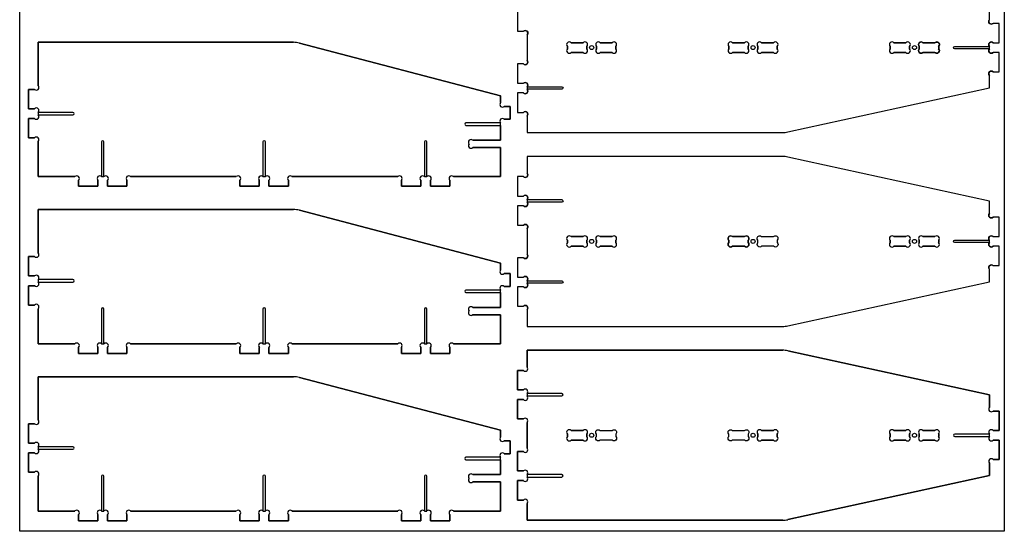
# Model space of a CAD drawing. Header units: millimetres. Extents: x 0 to 1220, y 0 to 2440.
# Tile 1 of 4: x 0 to 1220, y 0 to 633. Entities that reach past the tile are written whole.
import ezdxf

# ---------------------------------------------------------------- set-up
doc = ezdxf.new("R2010")
doc.units = ezdxf.units.MM
doc.layers.get('0').update_dxf_attribs({"linetype": 'CONTINUOUS'})

msp = doc.modelspace()

# ---------------------------------------------------------------- linework, layer by layer
for p, q in [((1201.7, 633.4), (1201.7, 648.9)), ((616.7, 643.1), (616.7, 619.1)), ((1213.7, 628.9), (1206.2, 628.9)), ((1213.7, 604.9), (1213.7, 628.9)), ((616.7, 619.1), (624.1, 619.1)), ((628.7, 614.5), (628.7, 583.2)), ((339.1, 605.4), (22.9, 605.4)), ((22.9, 605.4), (22.9, 551.7)), ((22.9, 551.7), (22.9, 605.4)), ((22.9, 605.4), (339.1, 605.4)), ((595.9, 539.1), (346.7, 604.4)), ((346.7, 604.4), (595.9, 539.1)), ((678.7, 597.4), (678.7, 600.3)), ((678.7, 600.3), (678.7, 597.4)), ((683.2, 604.9), (698.1, 604.9)), ((698.1, 604.9), (683.2, 604.9)), ((702.7, 600.3), (702.7, 597.4)), ((702.7, 597.4), (702.7, 600.3)), ((714.7, 597.4), (714.7, 600.3)), ((714.7, 600.3), (714.7, 597.4)), ((719.2, 604.9), (734.1, 604.9)), ((734.1, 604.9), (719.2, 604.9)), ((738.7, 600.3), (738.7, 597.4)), ((738.7, 597.4), (738.7, 600.3)), ((878.7, 597.4), (878.7, 600.3)), ((878.7, 600.3), (878.7, 597.4)), ((883.2, 604.9), (898.1, 604.9)), ((898.1, 604.9), (883.2, 604.9)), ((902.7, 600.3), (902.7, 597.4)), ((902.7, 597.4), (902.7, 600.3)), ((914.7, 597.4), (914.7, 600.3)), ((914.7, 600.3), (914.7, 597.4)), ((919.2, 604.9), (934.1, 604.9)), ((934.1, 604.9), (919.2, 604.9)), ((938.7, 600.3), (938.7, 597.4)), ((938.7, 597.4), (938.7, 600.3)), ((1078.7, 597.4), (1078.7, 600.3)), ((1078.7, 600.3), (1078.7, 597.4)), ((1083.2, 604.9), (1098.1, 604.9)), ((1098.1, 604.9), (1083.2, 604.9)), ((1102.7, 600.3), (1102.7, 597.4)), ((1102.7, 597.4), (1102.7, 600.3)), ((1114.7, 600.3), (1114.7, 597.4)), ((1134.1, 604.9), (1119.2, 604.9)), ((1138.7, 597.4), (1138.7, 600.3)), ((1201.7, 597.4), (1201.7, 600.3)), ((1206.2, 604.9), (1213.7, 604.9)), ((698.1, 592.9), (683.2, 592.9)), ((683.2, 592.9), (698.1, 592.9)), ((734.1, 592.9), (719.2, 592.9)), ((719.2, 592.9), (734.1, 592.9)), ((898.1, 592.9), (883.2, 592.9)), ((883.2, 592.9), (898.1, 592.9)), ((934.1, 592.9), (919.2, 592.9)), ((919.2, 592.9), (934.1, 592.9)), ((1098.1, 592.9), (1083.2, 592.9)), ((1083.2, 592.9), (1098.1, 592.9)), ((1119.2, 592.9), (1134.1, 592.9)), ((1213.7, 592.9), (1206.2, 592.9)), ((1213.7, 568.9), (1213.7, 592.9)), ((624.1, 578.7), (616.7, 578.7)), ((616.7, 578.7), (616.7, 554.7)), ((1201.7, 548.9), (1201.7, 564.3)), ((1206.2, 568.9), (1213.7, 568.9)), ((616.7, 554.7), (624.1, 554.7)), ((628.7, 550.2), (628.7, 547.2)), ((18.4, 547.1), (10.9, 547.1)), ((10.9, 547.1), (10.9, 523.1)), ((10.9, 523.1), (10.9, 547.1)), ((10.9, 547.1), (18.4, 547.1)), ((595.9, 530.7), (595.9, 539.1)), ((595.9, 539.1), (595.9, 530.7)), ((624.1, 542.7), (616.7, 542.7)), ((616.7, 542.7), (616.7, 518.7)), ((951.8, 494.4), (1201.7, 548.9)), ((607.9, 526.1), (600.4, 526.1)), ((600.4, 526.1), (607.9, 526.1)), ((607.9, 510.1), (607.9, 526.1)), ((607.9, 526.1), (607.9, 510.1)), ((10.9, 523.1), (18.4, 523.1)), ((18.4, 523.1), (10.9, 523.1)), ((22.9, 518.6), (22.9, 515.7)), ((65.9, 518.6), (22.9, 518.6)), ((22.9, 515.6), (65.9, 515.6)), ((616.7, 518.7), (624.1, 518.7)), ((628.7, 514.2), (628.7, 493.7)), ((18.4, 511.1), (10.9, 511.1)), ((10.9, 511.1), (10.9, 487.1)), ((10.9, 487.1), (10.9, 511.1)), ((10.9, 511.1), (18.4, 511.1)), ((595.9, 505.6), (552.9, 505.6)), ((552.9, 502.6), (595.9, 502.6)), ((595.9, 484.2), (595.9, 505.6)), ((595.9, 502.6), (595.9, 484.2)), ((600.4, 510.1), (607.9, 510.1)), ((607.9, 510.1), (600.4, 510.1)), ((628.7, 493.7), (945.4, 493.7)), ((10.9, 487.1), (18.4, 487.1)), ((18.4, 487.1), (10.9, 487.1)), ((22.9, 482.6), (22.9, 439.1)), ((22.9, 439.1), (22.9, 482.6)), ((101.4, 482.1), (101.4, 439.2)), ((104.4, 439.2), (104.4, 482.1)), ((301.4, 482.1), (301.4, 439.2)), ((304.4, 439.2), (304.4, 482.1)), ((501.4, 482.1), (501.4, 439.2)), ((504.4, 439.2), (504.4, 482.1)), ((561.4, 484.2), (595.9, 484.2)), ((595.9, 484.2), (561.4, 484.2)), ((595.9, 475.2), (561.4, 475.2)), ((561.4, 475.2), (595.9, 475.2)), ((595.9, 439.1), (595.9, 475.2)), ((595.9, 475.2), (595.9, 439.1)), ((945.4, 464.1), (628.7, 464.1)), ((628.7, 464.1), (628.7, 443.6)), ((1201.7, 408.9), (951.8, 463.4)), ((22.9, 439.1), (68.4, 439.1)), ((68.4, 439.1), (22.9, 439.1)), ((72.9, 434.6), (72.9, 427.1)), ((72.9, 427.1), (72.9, 434.6)), ((72.9, 427.1), (96.9, 427.1)), ((96.9, 427.1), (72.9, 427.1)), ((96.9, 427.1), (96.9, 434.6)), ((96.9, 434.6), (96.9, 427.1)), ((101.4, 439.1), (104.4, 439.1)), ((108.9, 434.6), (108.9, 427.1)), ((108.9, 427.1), (108.9, 434.6)), ((108.9, 427.1), (132.9, 427.1)), ((132.9, 427.1), (108.9, 427.1)), ((132.9, 427.1), (132.9, 434.6)), ((132.9, 434.6), (132.9, 427.1)), ((137.4, 439.1), (268.4, 439.1)), ((268.4, 439.1), (137.4, 439.1)), ((272.9, 434.6), (272.9, 427.1)), ((272.9, 427.1), (272.9, 434.6)), ((272.9, 427.1), (296.9, 427.1)), ((296.9, 427.1), (272.9, 427.1)), ((296.9, 427.1), (296.9, 434.6)), ((296.9, 434.6), (296.9, 427.1)), ((301.4, 439.1), (304.4, 439.1)), ((308.9, 434.6), (308.9, 427.1)), ((308.9, 427.1), (308.9, 434.6)), ((308.9, 427.1), (332.9, 427.1)), ((332.9, 427.1), (308.9, 427.1)), ((332.9, 427.1), (332.9, 434.6)), ((332.9, 434.6), (332.9, 427.1)), ((337.4, 439.1), (468.4, 439.1)), ((468.4, 439.1), (337.4, 439.1)), ((472.9, 434.6), (472.9, 427.1)), ((472.9, 427.1), (472.9, 434.6)), ((472.9, 427.1), (496.9, 427.1)), ((496.9, 427.1), (472.9, 427.1)), ((496.9, 427.1), (496.9, 434.6)), ((496.9, 434.6), (496.9, 427.1)), ((501.4, 439.1), (504.4, 439.1)), ((508.9, 434.6), (508.9, 427.1)), ((508.9, 427.1), (508.9, 434.6)), ((508.9, 427.1), (532.9, 427.1)), ((532.9, 427.1), (508.9, 427.1)), ((532.9, 427.1), (532.9, 434.6)), ((532.9, 434.6), (532.9, 427.1)), ((537.4, 439.1), (595.9, 439.1)), ((595.9, 439.1), (537.4, 439.1)), ((624.1, 439.1), (616.7, 439.1)), ((616.7, 439.1), (616.7, 415.1)), ((616.7, 415.1), (624.1, 415.1)), ((624.1, 403.1), (616.7, 403.1)), ((616.7, 403.1), (616.7, 379.1)), ((628.7, 410.5), (628.7, 407.6)), ((1201.7, 393.4), (1201.7, 408.9)), ((339.1, 398.4), (22.9, 398.4)), ((22.9, 398.4), (22.9, 344.7)), ((22.9, 344.7), (22.9, 398.4)), ((22.9, 398.4), (339.1, 398.4)), ((595.9, 332.1), (346.7, 397.4)), ((346.7, 397.4), (595.9, 332.1)), ((616.7, 379.1), (624.1, 379.1)), ((1213.7, 388.9), (1206.2, 388.9)), ((1213.7, 364.9), (1213.7, 388.9)), ((628.7, 374.5), (628.7, 343.2)), ((678.7, 357.4), (678.7, 360.3)), ((678.7, 360.3), (678.7, 357.4)), ((683.2, 364.9), (698.1, 364.9)), ((698.1, 364.9), (683.2, 364.9)), ((702.7, 360.3), (702.7, 357.4)), ((702.7, 357.4), (702.7, 360.3)), ((714.7, 357.4), (714.7, 360.3)), ((714.7, 360.3), (714.7, 357.4)), ((719.2, 364.9), (734.1, 364.9)), ((734.1, 364.9), (719.2, 364.9)), ((738.7, 360.3), (738.7, 357.4)), ((738.7, 357.4), (738.7, 360.3)), ((878.7, 360.3), (878.7, 357.4)), ((898.1, 364.9), (883.2, 364.9)), ((902.7, 357.4), (902.7, 360.3)), ((1078.7, 357.4), (1078.7, 360.3)), ((1078.7, 360.3), (1078.7, 357.4)), ((1083.2, 364.9), (1098.1, 364.9)), ((1098.1, 364.9), (1083.2, 364.9)), ((1102.7, 360.3), (1102.7, 357.4)), ((1102.7, 357.4), (1102.7, 360.3)), ((1114.7, 357.4), (1114.7, 360.3)), ((1114.7, 360.3), (1114.7, 357.4)), ((1119.2, 364.9), (1134.1, 364.9)), ((1134.1, 364.9), (1119.2, 364.9)), ((1138.7, 360.3), (1138.7, 357.4)), ((1138.7, 357.4), (1138.7, 360.3)), ((1201.7, 357.4), (1201.7, 360.3)), ((1206.2, 364.9), (1213.7, 364.9)), ((698.1, 352.9), (683.2, 352.9)), ((683.2, 352.9), (698.1, 352.9)), ((734.1, 352.9), (719.2, 352.9)), ((719.2, 352.9), (734.1, 352.9)), ((883.2, 352.9), (898.1, 352.9)), ((1098.1, 352.9), (1083.2, 352.9)), ((1083.2, 352.9), (1098.1, 352.9)), ((1134.1, 352.9), (1119.2, 352.9)), ((1119.2, 352.9), (1134.1, 352.9)), ((1213.7, 352.9), (1206.2, 352.9)), ((1213.7, 328.9), (1213.7, 352.9)), ((18.4, 340.1), (10.9, 340.1)), ((10.9, 340.1), (10.9, 316.1)), ((10.9, 316.1), (10.9, 340.1)), ((10.9, 340.1), (18.4, 340.1)), ((595.9, 323.7), (595.9, 332.1)), ((595.9, 332.1), (595.9, 323.7)), ((624.1, 338.7), (616.7, 338.7)), ((616.7, 338.7), (616.7, 314.7)), ((607.9, 319.1), (600.4, 319.1)), ((600.4, 319.1), (607.9, 319.1)), ((607.9, 303.1), (607.9, 319.1)), ((607.9, 319.1), (607.9, 303.1)), ((1201.7, 308.9), (1201.7, 324.3)), ((1206.2, 328.9), (1213.7, 328.9)), ((10.9, 316.1), (18.4, 316.1)), ((18.4, 316.1), (10.9, 316.1)), ((22.9, 311.6), (22.9, 308.7)), ((65.9, 311.6), (22.9, 311.6)), ((22.9, 308.6), (65.9, 308.6)), ((616.7, 314.7), (624.1, 314.7)), ((628.7, 310.2), (628.7, 307.2)), ((951.8, 254.4), (1201.7, 308.9)), ((18.4, 304.1), (10.9, 304.1)), ((10.9, 304.1), (10.9, 280.1)), ((10.9, 280.1), (10.9, 304.1)), ((10.9, 304.1), (18.4, 304.1)), ((595.9, 298.6), (552.9, 298.6)), ((552.9, 295.6), (595.9, 295.6)), ((595.9, 277.2), (595.9, 298.6)), ((595.9, 295.6), (595.9, 277.2)), ((600.4, 303.1), (607.9, 303.1)), ((607.9, 303.1), (600.4, 303.1)), ((624.1, 302.7), (616.7, 302.7)), ((616.7, 302.7), (616.7, 278.7)), ((10.9, 280.1), (18.4, 280.1)), ((18.4, 280.1), (10.9, 280.1)), ((22.9, 275.6), (22.9, 232.1)), ((22.9, 232.1), (22.9, 275.6)), ((101.4, 275.1), (101.4, 232.2)), ((104.4, 232.2), (104.4, 275.1)), ((301.4, 275.1), (301.4, 232.2)), ((304.4, 232.2), (304.4, 275.1)), ((501.4, 275.1), (501.4, 232.2)), ((504.4, 232.2), (504.4, 275.1)), ((561.4, 277.2), (595.9, 277.2)), ((595.9, 277.2), (561.4, 277.2)), ((616.7, 278.7), (624.1, 278.7)), ((628.7, 274.2), (628.7, 253.7)), ((595.9, 268.2), (561.4, 268.2)), ((561.4, 268.2), (595.9, 268.2)), ((595.9, 232.1), (595.9, 268.2)), ((595.9, 268.2), (595.9, 232.1)), ((628.7, 253.7), (945.4, 253.7)), ((22.9, 232.1), (68.4, 232.1)), ((68.4, 232.1), (22.9, 232.1)), ((101.4, 232.1), (104.4, 232.1)), ((137.4, 232.1), (268.4, 232.1)), ((268.4, 232.1), (137.4, 232.1)), ((301.4, 232.1), (304.4, 232.1)), ((337.4, 232.1), (468.4, 232.1)), ((468.4, 232.1), (337.4, 232.1)), ((501.4, 232.1), (504.4, 232.1)), ((537.4, 232.1), (595.9, 232.1)), ((595.9, 232.1), (537.4, 232.1)), ((72.9, 227.6), (72.9, 220.1)), ((72.9, 220.1), (72.9, 227.6)), ((72.9, 220.1), (96.9, 220.1)), ((96.9, 220.1), (72.9, 220.1)), ((96.9, 220.1), (96.9, 227.6)), ((96.9, 227.6), (96.9, 220.1)), ((108.9, 227.6), (108.9, 220.1)), ((108.9, 220.1), (108.9, 227.6)), ((108.9, 220.1), (132.9, 220.1)), ((132.9, 220.1), (108.9, 220.1)), ((132.9, 220.1), (132.9, 227.6)), ((132.9, 227.6), (132.9, 220.1)), ((272.9, 227.6), (272.9, 220.1)), ((272.9, 220.1), (272.9, 227.6)), ((272.9, 220.1), (296.9, 220.1)), ((296.9, 220.1), (272.9, 220.1)), ((296.9, 220.1), (296.9, 227.6)), ((296.9, 227.6), (296.9, 220.1)), ((308.9, 227.6), (308.9, 220.1)), ((308.9, 220.1), (308.9, 227.6)), ((308.9, 220.1), (332.9, 220.1)), ((332.9, 220.1), (308.9, 220.1)), ((332.9, 220.1), (332.9, 227.6)), ((332.9, 227.6), (332.9, 220.1)), ((472.9, 227.6), (472.9, 220.1)), ((472.9, 220.1), (472.9, 227.6)), ((472.9, 220.1), (496.9, 220.1)), ((496.9, 220.1), (472.9, 220.1)), ((496.9, 220.1), (496.9, 227.6)), ((496.9, 227.6), (496.9, 220.1)), ((508.9, 227.6), (508.9, 220.1)), ((508.9, 220.1), (508.9, 227.6)), ((508.9, 220.1), (532.9, 220.1)), ((532.9, 220.1), (508.9, 220.1)), ((532.9, 220.1), (532.9, 227.6)), ((532.9, 227.6), (532.9, 220.1)), ((945.4, 224.1), (628.7, 224.1)), ((628.7, 224.1), (628.7, 203.6)), ((628.7, 203.6), (628.7, 224.1)), ((628.7, 224.1), (945.4, 224.1)), ((1201.7, 168.9), (951.8, 223.4)), ((951.8, 223.4), (1201.7, 168.9)), ((624.1, 199.1), (616.7, 199.1)), ((616.7, 199.1), (616.7, 175.1)), ((616.7, 175.1), (616.7, 199.1)), ((616.7, 199.1), (624.1, 199.1)), ((339.1, 191.4), (22.9, 191.4)), ((22.9, 191.4), (22.9, 137.7)), ((22.9, 137.7), (22.9, 191.4)), ((22.9, 191.4), (339.1, 191.4)), ((595.9, 125.1), (346.7, 190.4)), ((346.7, 190.4), (595.9, 125.1)), ((616.7, 175.1), (624.1, 175.1)), ((624.1, 175.1), (616.7, 175.1)), ((624.1, 163.1), (616.7, 163.1)), ((616.7, 163.1), (616.7, 139.1)), ((616.7, 139.1), (616.7, 163.1)), ((616.7, 163.1), (624.1, 163.1)), ((671.7, 170.6), (628.7, 170.6)), ((628.7, 170.5), (628.7, 167.6)), ((628.7, 167.6), (671.7, 167.6)), ((1201.7, 153.4), (1201.7, 168.9)), ((1201.7, 168.9), (1201.7, 153.4)), ((1213.7, 148.9), (1206.2, 148.9)), ((1206.2, 148.9), (1213.7, 148.9)), ((1213.7, 124.9), (1213.7, 148.9)), ((1213.7, 148.9), (1213.7, 124.9)), ((616.7, 139.1), (624.1, 139.1)), ((624.1, 139.1), (616.7, 139.1)), ((628.7, 134.5), (628.7, 103.2)), ((628.7, 103.2), (628.7, 134.5)), ((18.4, 133.1), (10.9, 133.1)), ((10.9, 133.1), (10.9, 109.1)), ((10.9, 109.1), (10.9, 133.1)), ((10.9, 133.1), (18.4, 133.1)), ((595.9, 116.7), (595.9, 125.1)), ((595.9, 125.1), (595.9, 116.7)), ((683.2, 124.9), (698.1, 124.9)), ((698.1, 124.9), (683.2, 124.9)), ((919.2, 124.9), (934.1, 124.9)), ((934.1, 124.9), (919.2, 124.9)), ((1083.2, 124.9), (1098.1, 124.9)), ((1098.1, 124.9), (1083.2, 124.9)), ((1119.2, 124.9), (1134.1, 124.9)), ((1134.1, 124.9), (1119.2, 124.9)), ((1206.2, 124.9), (1213.7, 124.9)), ((1213.7, 124.9), (1206.2, 124.9)), ((607.9, 112.1), (600.4, 112.1)), ((600.4, 112.1), (607.9, 112.1)), ((607.9, 96.1), (607.9, 112.1)), ((607.9, 112.1), (607.9, 96.1)), ((678.7, 117.4), (678.7, 120.3)), ((678.7, 120.3), (678.7, 117.4)), ((698.1, 112.9), (683.2, 112.9)), ((683.2, 112.9), (698.1, 112.9)), ((702.7, 120.3), (702.7, 117.4)), ((702.7, 117.4), (702.7, 120.3)), ((914.7, 117.4), (914.7, 120.3)), ((914.7, 120.3), (914.7, 117.4)), ((934.1, 112.9), (919.2, 112.9)), ((919.2, 112.9), (934.1, 112.9)), ((938.7, 120.3), (938.7, 117.4)), ((938.7, 117.4), (938.7, 120.3)), ((1078.7, 117.4), (1078.7, 120.3)), ((1078.7, 120.3), (1078.7, 117.4)), ((1098.1, 112.9), (1083.2, 112.9)), ((1083.2, 112.9), (1098.1, 112.9)), ((1102.7, 120.3), (1102.7, 117.4)), ((1102.7, 117.4), (1102.7, 120.3)), ((1114.7, 117.4), (1114.7, 120.3)), ((1114.7, 120.3), (1114.7, 117.4)), ((1134.1, 112.9), (1119.2, 112.9)), ((1119.2, 112.9), (1134.1, 112.9)), ((1138.7, 120.3), (1138.7, 117.4)), ((1138.7, 117.4), (1138.7, 120.3)), ((1201.6, 120.4), (1158.7, 120.4)), ((1158.7, 117.4), (1201.6, 117.4)), ((1201.7, 117.4), (1201.7, 120.3)), ((1213.7, 112.9), (1206.2, 112.9)), ((1206.2, 112.9), (1213.7, 112.9)), ((1213.7, 88.9), (1213.7, 112.9)), ((1213.7, 112.9), (1213.7, 88.9)), ((10.9, 109.1), (18.4, 109.1)), ((18.4, 109.1), (10.9, 109.1)), ((22.9, 104.6), (22.9, 101.7)), ((65.9, 104.6), (22.9, 104.6)), ((22.9, 101.6), (65.9, 101.6)), ((624.1, 98.7), (616.7, 98.7)), ((616.7, 98.7), (616.7, 74.7)), ((616.7, 74.7), (616.7, 98.7)), ((616.7, 98.7), (624.1, 98.7)), ((18.4, 97.1), (10.9, 97.1)), ((10.9, 97.1), (10.9, 73.1)), ((10.9, 73.1), (10.9, 97.1)), ((10.9, 97.1), (18.4, 97.1)), ((595.9, 91.6), (552.9, 91.6)), ((552.9, 88.6), (595.9, 88.6)), ((595.9, 70.2), (595.9, 91.6)), ((595.9, 88.6), (595.9, 70.2)), ((600.4, 96.1), (607.9, 96.1)), ((607.9, 96.1), (600.4, 96.1)), ((1206.2, 88.9), (1213.7, 88.9)), ((1213.7, 88.9), (1206.2, 88.9)), ((616.7, 74.7), (624.1, 74.7)), ((624.1, 74.7), (616.7, 74.7)), ((1201.7, 68.9), (1201.7, 84.3)), ((1201.7, 84.3), (1201.7, 68.9)), ((10.9, 73.1), (18.4, 73.1)), ((18.4, 73.1), (10.9, 73.1)), ((22.9, 68.6), (22.9, 25.1)), ((22.9, 25.1), (22.9, 68.6)), ((101.4, 68.1), (101.4, 25.2)), ((104.4, 25.2), (104.4, 68.1)), ((301.4, 68.1), (301.4, 25.2)), ((304.4, 25.2), (304.4, 68.1)), ((501.4, 68.1), (501.4, 25.2)), ((504.4, 25.2), (504.4, 68.1)), ((561.4, 70.2), (595.9, 70.2)), ((595.9, 70.2), (561.4, 70.2)), ((595.9, 61.2), (561.4, 61.2)), ((561.4, 61.2), (595.9, 61.2)), ((595.9, 25.1), (595.9, 61.2)), ((595.9, 61.2), (595.9, 25.1)), ((624.1, 62.7), (616.7, 62.7)), ((616.7, 62.7), (616.7, 38.7)), ((616.7, 38.7), (616.7, 62.7)), ((616.7, 62.7), (624.1, 62.7)), ((628.7, 70.2), (628.7, 67.2)), ((671.7, 70.2), (628.7, 70.2)), ((628.7, 67.2), (671.7, 67.2)), ((951.8, 14.4), (1201.7, 68.9)), ((1201.7, 68.9), (951.8, 14.4)), ((616.7, 38.7), (624.1, 38.7)), ((624.1, 38.7), (616.7, 38.7)), ((22.9, 25.1), (68.4, 25.1)), ((68.4, 25.1), (22.9, 25.1)), ((101.4, 25.1), (104.4, 25.1)), ((137.4, 25.1), (268.4, 25.1)), ((268.4, 25.1), (137.4, 25.1)), ((301.4, 25.1), (304.4, 25.1)), ((337.4, 25.1), (468.4, 25.1)), ((468.4, 25.1), (337.4, 25.1)), ((501.4, 25.1), (504.4, 25.1)), ((537.4, 25.1), (595.9, 25.1)), ((595.9, 25.1), (537.4, 25.1)), ((628.7, 34.2), (628.7, 13.7)), ((628.7, 13.7), (628.7, 34.2)), ((72.9, 20.6), (72.9, 13.1)), ((72.9, 13.1), (72.9, 20.6)), ((72.9, 13.1), (96.9, 13.1)), ((96.9, 13.1), (72.9, 13.1)), ((96.9, 13.1), (96.9, 20.6)), ((96.9, 20.6), (96.9, 13.1)), ((108.9, 20.6), (108.9, 13.1)), ((108.9, 13.1), (108.9, 20.6)), ((108.9, 13.1), (132.9, 13.1)), ((132.9, 13.1), (108.9, 13.1)), ((132.9, 13.1), (132.9, 20.6)), ((132.9, 20.6), (132.9, 13.1)), ((272.9, 20.6), (272.9, 13.1)), ((272.9, 13.1), (272.9, 20.6)), ((272.9, 13.1), (296.9, 13.1)), ((296.9, 13.1), (272.9, 13.1)), ((296.9, 13.1), (296.9, 20.6)), ((296.9, 20.6), (296.9, 13.1)), ((308.9, 20.6), (308.9, 13.1)), ((308.9, 13.1), (308.9, 20.6)), ((308.9, 13.1), (332.9, 13.1)), ((332.9, 13.1), (308.9, 13.1)), ((332.9, 13.1), (332.9, 20.6)), ((332.9, 20.6), (332.9, 13.1)), ((472.9, 20.6), (472.9, 13.1)), ((472.9, 13.1), (472.9, 20.6)), ((472.9, 13.1), (496.9, 13.1)), ((496.9, 13.1), (472.9, 13.1)), ((496.9, 13.1), (496.9, 20.6)), ((496.9, 20.6), (496.9, 13.1)), ((508.9, 20.6), (508.9, 13.1)), ((508.9, 13.1), (508.9, 20.6)), ((508.9, 13.1), (532.9, 13.1)), ((532.9, 13.1), (508.9, 13.1)), ((532.9, 13.1), (532.9, 20.6)), ((532.9, 20.6), (532.9, 13.1)), ((628.7, 13.7), (945.4, 13.7)), ((945.4, 13.7), (628.7, 13.7))]:
    msp.add_line(p, q)
msp.add_lwpolyline([(0, 0), (0, 2440), (1220, 2440), (1220, 0)], close=True)
msp.add_lwpolyline([(616.7, 643.1), (616.7, 619.1), (624.1, 619.1, -1), (628.7, 614.5), (628.7, 583.2, -1), (624.1, 578.7), (616.7, 578.7), (616.7, 554.7), (624.1, 554.7, -0.994416), (628.7, 550.2), (671.7, 550.2, -1), (671.7, 547.2), (628.7, 547.2, -0.994416), (624.1, 542.7), (616.7, 542.7), (616.7, 518.7), (624.1, 518.7, -1), (628.7, 514.2), (628.7, 493.7), (945.4, 493.7, 0.053748), (951.8, 494.4), (1201.7, 548.9), (1201.7, 564.3, -1), (1206.2, 568.9), (1213.7, 568.9), (1213.7, 592.9), (1206.2, 592.9, -0.994416), (1201.6, 597.4), (1158.7, 597.4, -1), (1158.7, 600.4), (1201.6, 600.4, -0.994416), (1206.2, 604.9), (1213.7, 604.9), (1213.7, 628.9), (1206.2, 628.9, -1), (1201.7, 633.4), (1201.7, 648.9)], format="xyb")
for points in [[(1134.1, 604.9, -1), (1138.7, 600.3), (1138.7, 597.4, -1), (1134.1, 592.9), (1119.2, 592.9, -1), (1114.7, 597.4), (1114.7, 600.3, -1), (1119.2, 604.9)], [(628.7, 443.6, -1), (624.1, 439.1), (616.7, 439.1), (616.7, 415.1), (624.1, 415.1, -0.994416), (628.7, 410.6), (671.7, 410.6, -1), (671.7, 407.6), (628.7, 407.6, -0.994416), (624.1, 403.1), (616.7, 403.1), (616.7, 379.1), (624.1, 379.1, -1), (628.7, 374.5), (628.7, 343.2, -1), (624.1, 338.7), (616.7, 338.7), (616.7, 314.7), (624.1, 314.7, -0.994416), (628.7, 310.2), (671.7, 310.2, -1), (671.7, 307.2), (628.7, 307.2, -0.994416), (624.1, 302.7), (616.7, 302.7), (616.7, 278.7), (624.1, 278.7, -1), (628.7, 274.2), (628.7, 253.7), (945.4, 253.7, 0.053748), (951.8, 254.4), (1201.7, 308.9), (1201.7, 324.3, -1), (1206.2, 328.9), (1213.7, 328.9), (1213.7, 352.9), (1206.2, 352.9, -0.994416), (1201.6, 357.4), (1158.7, 357.4, -1), (1158.7, 360.4), (1201.6, 360.4, -0.994416), (1206.2, 364.9), (1213.7, 364.9), (1213.7, 388.9), (1206.2, 388.9, -1), (1201.7, 393.4), (1201.7, 408.9), (951.8, 463.4, 0.053748), (945.4, 464.1), (628.7, 464.1)], [(878.7, 360.3, -1), (883.2, 364.9), (898.1, 364.9, -1), (902.7, 360.3), (902.7, 357.4, -1), (898.1, 352.9), (883.2, 352.9, -1), (878.7, 357.4)], [(934.1, 364.9, -1), (938.7, 360.3), (938.7, 357.4, -1), (934.1, 352.9), (919.2, 352.9, -1), (914.7, 357.4), (914.7, 360.3, -1), (919.2, 364.9)], [(934.1, 364.9, -1), (938.7, 360.3), (938.7, 357.4, -1), (934.1, 352.9), (919.2, 352.9, -1), (914.7, 357.4), (914.7, 360.3, -1), (919.2, 364.9)], [(734.1, 124.9, -1), (738.7, 120.3), (738.7, 117.4, -1), (734.1, 112.9), (719.2, 112.9, -1), (714.7, 117.4), (714.7, 120.3, -1), (719.2, 124.9)], [(734.1, 124.9, -1), (738.7, 120.3), (738.7, 117.4, -1), (734.1, 112.9), (719.2, 112.9, -1), (714.7, 117.4), (714.7, 120.3, -1), (719.2, 124.9)], [(878.7, 120.3, -1), (883.2, 124.9), (898.1, 124.9, -1), (902.7, 120.3), (902.7, 117.4, -1), (898.1, 112.9), (883.2, 112.9, -1), (878.7, 117.4)], [(878.7, 120.3, -1), (883.2, 124.9), (898.1, 124.9, -1), (902.7, 120.3), (902.7, 117.4, -1), (898.1, 112.9), (883.2, 112.9, -1), (878.7, 117.4)]]:
    msp.add_lwpolyline(points, format="xyb", close=True)
for centre in [(708.7, 598.9), (708.7, 598.9), (908.7, 598.9), (908.7, 598.9), (1108.7, 598.9), (1108.7, 598.9), (708.7, 358.9), (708.7, 358.9), (908.7, 358.9), (908.7, 358.9), (1108.7, 358.9), (1108.7, 358.9), (708.7, 118.9), (708.7, 118.9), (908.7, 118.9), (908.7, 118.9), (1108.7, 118.9), (1108.7, 118.9)]:
    msp.add_circle(centre, 2.5)
for centre, radius, start, end in [((1203.9, 631.1), 3.2, 135, 315), ((626.4, 616.8), 3.2, -45, 135), ((339.1, 575.4), 30, 75.3303, 90), ((339.1, 575.4), 30, 75.3303, 90), ((680.9, 602.6), 3.2, 45, 225), ((680.9, 602.6), 3.2, 45, 225), ((700.4, 602.6), 3.2, -45, 135), ((700.4, 602.6), 3.2, -45, 135), ((716.9, 602.6), 3.2, 45, 225), ((716.9, 602.6), 3.2, 45, 225), ((736.4, 602.6), 3.2, -45, 135), ((736.4, 602.6), 3.2, -45, 135), ((880.9, 602.6), 3.2, 45, 225), ((880.9, 602.6), 3.2, 45, 225), ((900.4, 602.6), 3.2, -45, 135), ((900.4, 602.6), 3.2, -45, 135), ((916.9, 602.6), 3.2, 45, 225), ((916.9, 602.6), 3.2, 45, 225), ((936.4, 602.6), 3.2, -45, 135), ((936.4, 602.6), 3.2, -45, 135), ((1080.9, 602.6), 3.2, 45, 225), ((1080.9, 602.6), 3.2, 45, 225), ((1100.4, 602.6), 3.2, -45, 135), ((1100.4, 602.6), 3.2, -45, 135), ((1116.9, 602.6), 3.2, 45, 225), ((1136.4, 602.6), 3.2, -45, 135), ((1203.9, 602.6), 3.2, 45, 225), ((680.9, 595.1), 3.2, 135, 315), ((680.9, 595.1), 3.2, 135, 315), ((700.4, 595.1), 3.2, -135, 45), ((700.4, 595.1), 3.2, -135, 45), ((716.9, 595.1), 3.2, 135, 315), ((716.9, 595.1), 3.2, 135, 315), ((736.4, 595.1), 3.2, -135, 45), ((736.4, 595.1), 3.2, -135, 45), ((880.9, 595.1), 3.2, 135, 315), ((880.9, 595.1), 3.2, 135, 315), ((900.4, 595.1), 3.2, -135, 45), ((900.4, 595.1), 3.2, -135, 45), ((916.9, 595.1), 3.2, 135, 315), ((916.9, 595.1), 3.2, 135, 315), ((936.4, 595.1), 3.2, -135, 45), ((936.4, 595.1), 3.2, -135, 45), ((1080.9, 595.1), 3.2, 135, 315), ((1080.9, 595.1), 3.2, 135, 315), ((1100.4, 595.1), 3.2, -135, 45), ((1100.4, 595.1), 3.2, -135, 45), ((1116.9, 595.1), 3.2, 135, 315), ((1136.4, 595.1), 3.2, -135, 45), ((1203.9, 595.1), 3.2, 135, 315), ((626.4, 580.9), 3.2, -135, 45), ((1203.9, 566.6), 3.2, 45, 225), ((20.7, 549.4), 3.2, -135, 45), ((20.7, 549.4), 3.2, -135, 45), ((626.4, 552.4), 3.2, -45, 135), ((626.4, 544.9), 3.2, -135, 45), ((598.2, 528.4), 3.2, 135, 315), ((598.2, 528.4), 3.2, 135, 315), ((20.7, 520.9), 3.2, -45, 135), ((20.7, 520.9), 3.2, -44.3583, 135), ((20.7, 513.4), 3.2, -135, 45), ((20.7, 513.4), 3.2, -135, 44.3583), ((65.9, 517.1), 1.5, -90, 90), ((626.4, 516.4), 3.2, -45, 135), ((552.9, 504.1), 1.5, 90, 270), ((598.2, 507.9), 3.2, 45, 225), ((598.2, 507.9), 3.2, 45, 224.3583), ((20.7, 484.9), 3.2, -45, 135), ((20.7, 484.9), 3.2, -45, 135), ((945.4, 523.7), 30, 270, 282.3063), ((102.9, 482.1), 1.5, 0, 180), ((302.9, 482.1), 1.5, 0, 180), ((502.9, 482.1), 1.5, 0, 180), ((559.2, 481.9), 3.2, 45, 224.3583), ((559.2, 481.9), 3.2, 45, 224.3583), ((559.2, 477.5), 3.2, 135.6417, 315), ((559.2, 477.5), 3.2, 135.6417, 315), ((945.4, 434.1), 30, 77.6937, 90), ((70.7, 436.9), 3.2, -45, 135), ((70.7, 436.9), 3.2, -45, 135), ((99.2, 436.9), 3.2, 45, 225), ((99.2, 436.9), 3.2, 45.6417, 225), ((106.7, 436.9), 3.2, -45, 135), ((106.7, 436.9), 3.2, -45, 134.3583), ((135.2, 436.9), 3.2, 45, 225), ((135.2, 436.9), 3.2, 45, 225), ((270.7, 436.9), 3.2, -45, 135), ((270.7, 436.9), 3.2, -45, 135), ((299.2, 436.9), 3.2, 45, 225), ((299.2, 436.9), 3.2, 45.6417, 225), ((306.7, 436.9), 3.2, -45, 135), ((306.7, 436.9), 3.2, -45, 134.3583), ((335.2, 436.9), 3.2, 45, 225), ((335.2, 436.9), 3.2, 45, 225), ((470.7, 436.9), 3.2, -45, 135), ((470.7, 436.9), 3.2, -45, 135), ((499.2, 436.9), 3.2, 45, 225), ((499.2, 436.9), 3.2, 45.6417, 225), ((506.7, 436.9), 3.2, -45, 135), ((506.7, 436.9), 3.2, -45, 134.3583), ((535.2, 436.9), 3.2, 45, 225), ((535.2, 436.9), 3.2, 45, 225), ((626.4, 441.3), 3.2, -135, 45), ((626.4, 412.8), 3.2, -45, 135), ((626.4, 405.3), 3.2, -135, 45), ((339.1, 368.4), 30, 75.3303, 90), ((339.1, 368.4), 30, 75.3303, 90), ((1203.9, 391.1), 3.2, 135, 315), ((626.4, 376.8), 3.2, -45, 135), ((680.9, 362.6), 3.2, 45, 225), ((680.9, 362.6), 3.2, 45, 225), ((680.9, 355.1), 3.2, 135, 315), ((680.9, 355.1), 3.2, 135, 315), ((700.4, 362.6), 3.2, -45, 135), ((700.4, 362.6), 3.2, -45, 135), ((700.4, 355.1), 3.2, -135, 45), ((700.4, 355.1), 3.2, -135, 45), ((716.9, 362.6), 3.2, 45, 225), ((716.9, 362.6), 3.2, 45, 225), ((716.9, 355.1), 3.2, 135, 315), ((716.9, 355.1), 3.2, 135, 315), ((736.4, 362.6), 3.2, -45, 135), ((736.4, 362.6), 3.2, -45, 135), ((736.4, 355.1), 3.2, -135, 45), ((736.4, 355.1), 3.2, -135, 45), ((880.9, 362.6), 3.2, 45, 225), ((880.9, 355.1), 3.2, 135, 315), ((900.4, 362.6), 3.2, -45, 135), ((900.4, 355.1), 3.2, -135, 45), ((1080.9, 362.6), 3.2, 45, 225), ((1080.9, 362.6), 3.2, 45, 225), ((1080.9, 355.1), 3.2, 135, 315), ((1080.9, 355.1), 3.2, 135, 315), ((1100.4, 362.6), 3.2, -45, 135), ((1100.4, 362.6), 3.2, -45, 135), ((1100.4, 355.1), 3.2, -135, 45), ((1100.4, 355.1), 3.2, -135, 45), ((1116.9, 362.6), 3.2, 45, 225), ((1116.9, 362.6), 3.2, 45, 225), ((1116.9, 355.1), 3.2, 135, 315), ((1116.9, 355.1), 3.2, 135, 315), ((1136.4, 362.6), 3.2, -45, 135), ((1136.4, 362.6), 3.2, -45, 135), ((1136.4, 355.1), 3.2, -135, 45), ((1136.4, 355.1), 3.2, -135, 45), ((1203.9, 362.6), 3.2, 45, 225), ((1203.9, 355.1), 3.2, 135, 315), ((20.7, 342.4), 3.2, -135, 45), ((20.7, 342.4), 3.2, -135, 45), ((626.4, 340.9), 3.2, -135, 45), ((1203.9, 326.6), 3.2, 45, 225), ((598.2, 321.4), 3.2, 135, 315), ((598.2, 321.4), 3.2, 135, 315), ((20.7, 313.9), 3.2, -45, 135), ((20.7, 313.9), 3.2, -44.3583, 135), ((20.7, 306.4), 3.2, -135, 45), ((20.7, 306.4), 3.2, -135, 44.3583), ((65.9, 310.1), 1.5, -90, 90), ((626.4, 312.4), 3.2, -45, 135), ((626.4, 304.9), 3.2, -135, 45), ((552.9, 297.1), 1.5, 90, 270), ((598.2, 300.9), 3.2, 45, 225), ((598.2, 300.9), 3.2, 45, 224.3583), ((20.7, 277.9), 3.2, -45, 135), ((20.7, 277.9), 3.2, -45, 135), ((102.9, 275.1), 1.5, 0, 180), ((302.9, 275.1), 1.5, 0, 180), ((502.9, 275.1), 1.5, 0, 180), ((559.2, 274.9), 3.2, 45, 224.3583), ((559.2, 274.9), 3.2, 45, 224.3583), ((559.2, 270.5), 3.2, 135.6417, 315), ((559.2, 270.5), 3.2, 135.6417, 315), ((626.4, 276.4), 3.2, -45, 135), ((945.4, 283.7), 30, 270, 282.3063), ((70.7, 229.9), 3.2, -45, 135), ((70.7, 229.9), 3.2, -45, 135), ((99.2, 229.9), 3.2, 45, 225), ((99.2, 229.9), 3.2, 45.6417, 225), ((106.7, 229.9), 3.2, -45, 135), ((106.7, 229.9), 3.2, -45, 134.3583), ((135.2, 229.9), 3.2, 45, 225), ((135.2, 229.9), 3.2, 45, 225), ((270.7, 229.9), 3.2, -45, 135), ((270.7, 229.9), 3.2, -45, 135), ((299.2, 229.9), 3.2, 45, 225), ((299.2, 229.9), 3.2, 45.6417, 225), ((306.7, 229.9), 3.2, -45, 135), ((306.7, 229.9), 3.2, -45, 134.3583), ((335.2, 229.9), 3.2, 45, 225), ((335.2, 229.9), 3.2, 45, 225), ((470.7, 229.9), 3.2, -45, 135), ((470.7, 229.9), 3.2, -45, 135), ((499.2, 229.9), 3.2, 45, 225), ((499.2, 229.9), 3.2, 45.6417, 225), ((506.7, 229.9), 3.2, -45, 135), ((506.7, 229.9), 3.2, -45, 134.3583), ((535.2, 229.9), 3.2, 45, 225), ((535.2, 229.9), 3.2, 45, 225), ((945.4, 194.1), 30, 77.6937, 90), ((945.4, 194.1), 30, 77.6937, 90), ((626.4, 201.3), 3.2, -135, 45), ((626.4, 201.3), 3.2, -135, 45), ((339.1, 161.4), 30, 75.3303, 90), ((339.1, 161.4), 30, 75.3303, 90), ((626.4, 172.8), 3.2, -45, 135), ((626.4, 172.8), 3.2, -44.3583, 135), ((626.4, 165.3), 3.2, -135, 45), ((626.4, 165.3), 3.2, -135, 44.3583), ((671.7, 169.1), 1.5, -90, 90), ((1203.9, 151.1), 3.2, 135, 315), ((1203.9, 151.1), 3.2, 135, 315), ((20.7, 135.4), 3.2, -135, 45), ((20.7, 135.4), 3.2, -135, 45), ((626.4, 136.8), 3.2, -45, 135), ((626.4, 136.8), 3.2, -45, 135), ((680.9, 122.6), 3.2, 45, 225), ((680.9, 122.6), 3.2, 45, 225), ((700.4, 122.6), 3.2, -45, 135), ((700.4, 122.6), 3.2, -45, 135), ((916.9, 122.6), 3.2, 45, 225), ((916.9, 122.6), 3.2, 45, 225), ((936.4, 122.6), 3.2, -45, 135), ((936.4, 122.6), 3.2, -45, 135), ((1080.9, 122.6), 3.2, 45, 225), ((1080.9, 122.6), 3.2, 45, 225), ((1100.4, 122.6), 3.2, -45, 135), ((1100.4, 122.6), 3.2, -45, 135), ((1116.9, 122.6), 3.2, 45, 225), ((1116.9, 122.6), 3.2, 45, 225), ((1136.4, 122.6), 3.2, -45, 135), ((1136.4, 122.6), 3.2, -45, 135), ((1203.9, 122.6), 3.2, 45, 225), ((1203.9, 122.6), 3.2, 45, 224.3583), ((20.7, 106.9), 3.2, -45, 135), ((20.7, 106.9), 3.2, -44.3583, 135), ((598.2, 114.4), 3.2, 135, 315), ((598.2, 114.4), 3.2, 135, 315), ((680.9, 115.1), 3.2, 135, 315), ((680.9, 115.1), 3.2, 135, 315), ((700.4, 115.1), 3.2, -135, 45), ((700.4, 115.1), 3.2, -135, 45), ((916.9, 115.1), 3.2, 135, 315), ((916.9, 115.1), 3.2, 135, 315), ((936.4, 115.1), 3.2, -135, 45), ((936.4, 115.1), 3.2, -135, 45), ((1080.9, 115.1), 3.2, 135, 315), ((1080.9, 115.1), 3.2, 135, 315), ((1100.4, 115.1), 3.2, -135, 45), ((1100.4, 115.1), 3.2, -135, 45), ((1116.9, 115.1), 3.2, 135, 315), ((1116.9, 115.1), 3.2, 135, 315), ((1136.4, 115.1), 3.2, -135, 45), ((1136.4, 115.1), 3.2, -135, 45), ((1158.7, 118.9), 1.5, 90, 270), ((1203.9, 115.1), 3.2, 135, 315), ((1203.9, 115.1), 3.2, 135.6417, 315), ((20.7, 99.4), 3.2, -135, 45), ((20.7, 99.4), 3.2, -135, 44.3583), ((65.9, 103.1), 1.5, -90, 90), ((626.4, 100.9), 3.2, -135, 45), ((626.4, 100.9), 3.2, -135, 45), ((552.9, 90.1), 1.5, 90, 270), ((598.2, 93.9), 3.2, 45, 225), ((598.2, 93.9), 3.2, 45, 224.3583), ((1203.9, 86.6), 3.2, 45, 225), ((1203.9, 86.6), 3.2, 45, 225), ((20.7, 70.9), 3.2, -45, 135), ((20.7, 70.9), 3.2, -45, 135), ((626.4, 72.4), 3.2, -45, 135), ((626.4, 72.4), 3.2, -44.3583, 135), ((102.9, 68.1), 1.5, 0, 180), ((302.9, 68.1), 1.5, 0, 180), ((502.9, 68.1), 1.5, 0, 180), ((559.2, 67.9), 3.2, 45, 224.3583), ((559.2, 67.9), 3.2, 45, 224.3583), ((559.2, 63.5), 3.2, 135.6417, 315), ((559.2, 63.5), 3.2, 135.6417, 315), ((626.4, 64.9), 3.2, -135, 45), ((626.4, 64.9), 3.2, -135, 44.3583), ((671.7, 68.7), 1.5, -90, 90), ((626.4, 36.4), 3.2, -45, 135), ((626.4, 36.4), 3.2, -45, 135), ((70.7, 22.9), 3.2, -45, 135), ((70.7, 22.9), 3.2, -45, 135), ((99.2, 22.9), 3.2, 45, 225), ((99.2, 22.9), 3.2, 45.6417, 225), ((106.7, 22.9), 3.2, -45, 135), ((106.7, 22.9), 3.2, -45, 134.3583), ((135.2, 22.9), 3.2, 45, 225), ((135.2, 22.9), 3.2, 45, 225), ((270.7, 22.9), 3.2, -45, 135), ((270.7, 22.9), 3.2, -45, 135), ((299.2, 22.9), 3.2, 45, 225), ((299.2, 22.9), 3.2, 45.6417, 225), ((306.7, 22.9), 3.2, -45, 135), ((306.7, 22.9), 3.2, -45, 134.3583), ((335.2, 22.9), 3.2, 45, 225), ((335.2, 22.9), 3.2, 45, 225), ((470.7, 22.9), 3.2, -45, 135), ((470.7, 22.9), 3.2, -45, 135), ((499.2, 22.9), 3.2, 45, 225), ((499.2, 22.9), 3.2, 45.6417, 225), ((506.7, 22.9), 3.2, -45, 135), ((506.7, 22.9), 3.2, -45, 134.3583), ((535.2, 22.9), 3.2, 45, 225), ((535.2, 22.9), 3.2, 45, 225), ((945.4, 43.7), 30, 270, 282.3063), ((945.4, 43.7), 30, 270, 282.3063)]:
    msp.add_arc(centre, radius, start, end)

doc.saveas('drawing.dxf')
